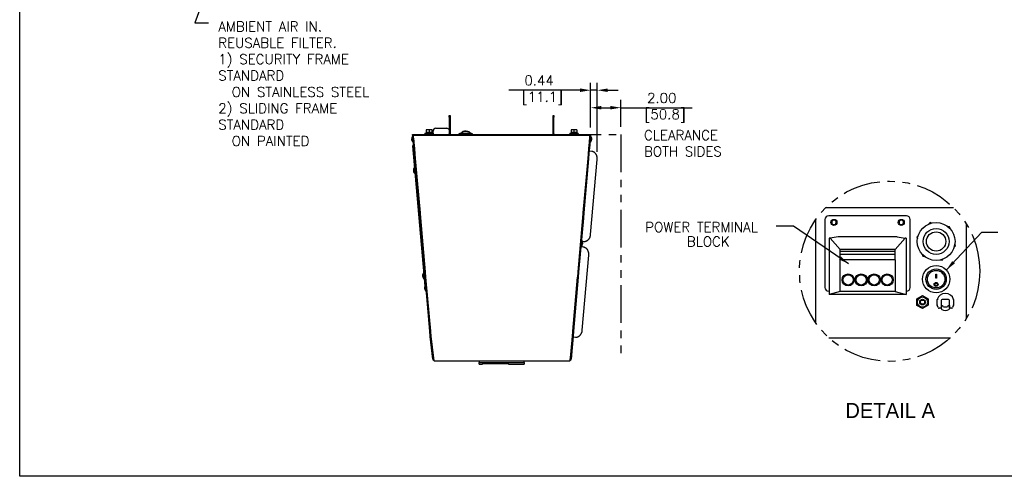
# Model space of a CAD drawing. Extents: x 737 to 849, y -111 to -28.
# Tile 1 of 19: x 741 to 807, y -111 to -80. Entities that reach past the tile are written whole.
import ezdxf
from ezdxf.enums import TextEntityAlignment as Align
from ezdxf.lldxf.tags import DXFTag

# ---------------------------------------------------------------- set-up
doc = ezdxf.new("R2010")
doc.units = 0
doc.header["$LTSCALE"] = 4
doc.header["$MEASUREMENT"] = 0
doc.linetypes.add('PHANTOM2', pattern=[1.25, 0.625, -0.125, 0.125, -0.125, 0.125, -0.125])
doc.layers.get('0').update_dxf_attribs({"linetype": 'CONTINUOUS'})
doc.layers.get('DEFPOINTS').update_dxf_attribs({"linetype": 'CONTINUOUS'})
for name, color, linetype in [('.190X32_NUT_-_.3', 7, 'CONTINUOUS'), ('10800_NE8000-486', 7, 'CONTINUOUS'), ('20004__CHASSIS__', 7, 'CONTINUOUS'), ('COMPRESSION_STRA', 7, 'CONTINUOUS'), ('Dimensions', 140, 'CONTINUOUS'), ('DISPLAY_BODY', 7, 'CONTINUOUS'), ('LATCH', 7, 'CONTINUOUS'), ('phantom', 4, 'PHANTOM2'), ('POWER_CORD_RETRO', 7, 'CONTINUOUS'), ('SCREW___HEX_HEAD', 7, 'CONTINUOUS'), ('STRAIN_RELIEF__S', 7, 'CONTINUOUS'), ('SWITCH_CHERRY_RR', 7, 'CONTINUOUS'), ('TEXT', 140, 'CONTINUOUS'), ('WAGO_828_TERMINA', 7, 'CONTINUOUS')]:
    doc.layers.add(name, color=color, linetype=linetype)
doc.styles.add('ROMANS', font='romans.shx')
doc.styles.add('SEACAD_Solid_Edge_ANSI', font='txt')
tags = doc.linetypes.add('HIDDEN2', pattern=[0.1875, 0.125, -0.0625]).pattern_tags.tags
tags[6:7] = [DXFTag(74, 4), DXFTag(75, 0), DXFTag(340, '0'), DXFTag(46, 0.0), DXFTag(50, 0.0), DXFTag(44, 0.0), DXFTag(45, 0.0)]
tags[4:5] = [DXFTag(74, 4), DXFTag(75, 0), DXFTag(340, '0'), DXFTag(46, 0.0), DXFTag(50, 0.0), DXFTag(44, 0.0), DXFTag(45, 0.0)]
doc.dimstyles.new('FSTD1', dxfattribs={"dimtxt": 0.65, "dimasz": 0.7, "dimexe": 0.5, "dimexo": 0.5, "dimgap": 0.25, "dimtad": 1, "dimzin": 9, "dimdsep": 46, "dimtxsty": 'ROMANS', "dimcen": 0, "dimadec": 0, "dimazin": 0, "dimtfac": 1, "dimtmove": 0, "dimatfit": 3, "dimfxl": 1, "dimtolj": 1, "dimarcsym": 1})

# ---------------------------------------------------------------- blocks, each defined once
blk = doc.blocks.new('*D74')
at = {"layer": 'DEFPOINTS', "color": 0, "transparency": 16777216}
for p in [(779.282, -84.983), (779.282, -87.952), (779.718, -89.572)]:
    blk.add_point(p, dxfattribs=at)
at = {"layer": 'Dimensions', "color": 0, "lineweight": -2, "transparency": 16777216}
for p, q in [((779.282, -87.452), (779.282, -84.483)), ((779.718, -89.072), (779.718, -84.483)), ((778.582, -84.983), (773.854, -84.983)), ((779.718, -84.983), (779.282, -84.983)), ((780.418, -84.983), (781.118, -84.983))]:
    blk.add_line(p, q, dxfattribs=at)
at = {"layer": 'Dimensions', "color": 0, "transparency": 16777216}
for points in [[(778.582, -84.867), (778.582, -85.1), (779.282, -84.983)], [(780.418, -84.867), (780.418, -85.1), (779.718, -84.983)]]:
    blk.add_solid(points, dxfattribs=at)
at = {"layer": 'Dimensions', "color": 0, "transparency": 16777216, "insert": (775.868, -84.983), "char_height": 0.65, "attachment_point": 5, "style": 'ROMANS'}
blk.add_mtext('\\A1;0.44\\P [11.1]', dxfattribs=at)
blk = doc.blocks.new('*D75')
at = {"layer": 'DEFPOINTS', "color": 0, "transparency": 16777216}
for p in [(781.282, -86.142), (779.282, -87.952), (781.282, -87.912)]:
    blk.add_point(p, dxfattribs=at)
at = {"layer": 'Dimensions', "color": 0, "lineweight": -2, "transparency": 16777216}
for p, q in [((779.282, -87.452), (779.282, -85.642)), ((779.982, -86.142), (780.582, -86.142)), ((781.282, -87.412), (781.282, -85.642)), ((781.282, -86.142), (786.011, -86.142))]:
    blk.add_line(p, q, dxfattribs=at)
at = {"layer": 'Dimensions', "color": 0, "transparency": 16777216}
for points in [[(779.982, -86.025), (779.982, -86.258), (779.282, -86.142)], [(780.582, -86.025), (780.582, -86.258), (781.282, -86.142)]]:
    blk.add_solid(points, dxfattribs=at)
at = {"layer": 'Dimensions', "color": 0, "transparency": 16777216, "insert": (783.996, -86.142), "char_height": 0.65, "attachment_point": 5, "style": 'ROMANS'}
blk.add_mtext('\\A1;2.00\\P [50.8]', dxfattribs=at)

msp = doc.modelspace()

# ---------------------------------------------------------------- linework, layer by layer
at = {"layer": '.190X32_NUT_-_.3', "color": 7, "linetype": 'Continuous'}
for p, q in [((800.905, -98.816), (801.278, -98.596)), ((800.91, -99.249), (800.905, -98.816)), ((801.278, -98.596), (801.655, -98.809)), ((801.655, -98.809), (801.66, -99.242)), ((801.287, -99.462), (800.91, -99.249)), ((801.66, -99.242), (801.287, -99.462))]:
    msp.add_line(p, q, dxfattribs=at)
msp.add_circle((801.283, -99.029), 0.34, dxfattribs=at)
for p, q in [((781.282, -87.412), (781.282, -85.623)), ((769.915, -86.662), (769.973, -86.662)), ((769.915, -86.762), (769.915, -86.662)), ((769.915, -86.762), (769.915, -87.881)), ((769.973, -86.762), (769.915, -86.762)), ((769.973, -86.662), (769.973, -86.762)), ((769.973, -86.762), (769.973, -87.881)), ((776.795, -86.662), (776.853, -86.662)), ((776.795, -86.762), (776.795, -86.662)), ((776.795, -87.881), (776.795, -86.762)), ((776.853, -86.762), (776.795, -86.762)), ((776.853, -86.662), (776.853, -86.762)), ((776.853, -87.881), (776.853, -86.762)), ((767.486, -87.952), (767.483, -87.912)), ((767.544, -87.947), (767.486, -87.952)), ((767.486, -87.952), (767.487, -87.957)), ((767.487, -87.957), (767.544, -87.952)), ((767.487, -87.957), (767.487, -87.962)), ((767.545, -87.957), (767.487, -87.962)), ((767.489, -87.987), (767.487, -87.962)), ((767.547, -87.981), (767.489, -87.987)), ((767.496, -88.062), (767.489, -87.987)), ((767.528, -88.059), (767.496, -88.062)), ((767.498, -88.082), (767.496, -88.062)), ((767.528, -88.08), (767.498, -88.082)), ((767.517, -88.309), (767.498, -88.082)), ((767.553, -88.036), (767.528, -88.037)), ((767.528, -88.037), (767.547, -88.263)), ((767.528, -88.078), (767.528, -88.037)), ((767.528, -88.078), (767.547, -88.304)), ((767.544, -87.947), (767.601, -87.942)), ((767.544, -87.947), (767.544, -87.952)), ((767.544, -87.952), (767.545, -87.957)), ((767.547, -87.981), (767.545, -87.957)), ((767.546, -87.957), (779.222, -87.957)), ((767.553, -88.036), (767.546, -87.957)), ((767.552, -88.036), (767.547, -87.981)), ((767.603, -87.957), (767.601, -87.942)), ((768.217, -87.957), (768.236, -87.938)), ((768.236, -87.938), (768.312, -87.938)), ((768.312, -87.912), (768.3, -87.912)), ((768.302, -87.833), (768.866, -87.833)), ((768.302, -87.833), (768.302, -87.871)), ((768.302, -87.871), (768.866, -87.871)), ((768.312, -87.912), (778.456, -87.912)), ((768.312, -87.938), (768.312, -87.912)), ((768.572, -87.607), (768.392, -87.607)), ((768.392, -87.607), (768.392, -87.784)), ((768.572, -87.784), (768.392, -87.784)), ((768.421, -87.784), (768.421, -87.833)), ((768.46, -87.871), (768.46, -87.912)), ((768.764, -87.607), (768.572, -87.607)), ((768.572, -87.607), (768.572, -87.784)), ((768.764, -87.784), (768.572, -87.784)), ((768.708, -87.912), (768.708, -87.871)), ((768.747, -87.833), (768.747, -87.784)), ((768.776, -87.607), (768.764, -87.607)), ((768.764, -87.607), (768.764, -87.784)), ((768.776, -87.784), (768.764, -87.784)), ((768.776, -87.607), (768.776, -87.784)), ((768.834, -87.833), (768.834, -87.694)), ((768.834, -87.912), (768.834, -87.871)), ((768.866, -87.871), (768.866, -87.833)), ((769.022, -87.506), (769.746, -87.506)), ((770.671, -87.833), (770.556, -87.877)), ((770.556, -87.877), (771.462, -87.877)), ((770.556, -87.877), (770.556, -87.912)), ((770.671, -87.833), (771.348, -87.833)), ((771.462, -87.877), (771.348, -87.833)), ((771.462, -87.912), (771.462, -87.877)), ((777.902, -87.833), (778.466, -87.833)), ((777.902, -87.833), (777.902, -87.871)), ((777.902, -87.871), (778.466, -87.871)), ((778.172, -87.607), (777.992, -87.607)), ((777.992, -87.607), (777.992, -87.784)), ((778.172, -87.784), (777.992, -87.784)), ((778.021, -87.784), (778.021, -87.833)), ((778.06, -87.871), (778.06, -87.912)), ((778.364, -87.607), (778.172, -87.607)), ((778.172, -87.607), (778.172, -87.784)), ((778.364, -87.784), (778.172, -87.784)), ((778.308, -87.912), (778.308, -87.871)), ((778.347, -87.833), (778.347, -87.784)), ((778.376, -87.607), (778.364, -87.607)), ((778.364, -87.607), (778.364, -87.784)), ((778.376, -87.784), (778.364, -87.784)), ((778.376, -87.607), (778.376, -87.784)), ((778.469, -87.912), (778.456, -87.912)), ((778.456, -87.912), (778.456, -87.938)), ((778.456, -87.938), (778.532, -87.938)), ((778.466, -87.871), (778.466, -87.833)), ((778.532, -87.938), (778.551, -87.957)), ((779.167, -87.941), (779.165, -87.957)), ((779.224, -87.947), (779.167, -87.941)), ((779.222, -87.957), (779.216, -88.036)), ((779.24, -88.037), (779.216, -88.036)), ((779.221, -87.981), (779.217, -88.036)), ((779.223, -87.957), (779.221, -87.981)), ((779.221, -87.981), (779.279, -87.987)), ((779.221, -88.263), (779.24, -88.037)), ((779.221, -88.304), (779.24, -88.078)), ((779.224, -87.952), (779.223, -87.957)), ((779.223, -87.957), (779.281, -87.962)), ((779.224, -87.947), (779.224, -87.947)), ((779.224, -87.947), (779.224, -87.952)), ((779.224, -87.947), (779.282, -87.952)), ((779.282, -87.957), (779.224, -87.952)), ((779.24, -88.078), (779.24, -88.037)), ((779.24, -88.059), (779.272, -88.062)), ((779.24, -88.08), (779.271, -88.082)), ((779.271, -88.082), (779.251, -88.309)), ((779.272, -88.062), (779.271, -88.082)), ((779.279, -87.987), (779.272, -88.062)), ((779.281, -87.962), (779.279, -87.987)), ((779.282, -87.957), (779.281, -87.962)), ((779.282, -87.952), (779.282, -87.957)), ((767.548, -88.659), (767.486, -88.664)), ((767.548, -88.659), (767.486, -88.664)), ((767.486, -88.664), (768.3, -97.967)), ((767.486, -88.664), (768.3, -97.967)), ((767.548, -88.659), (767.488, -88.664)), ((767.488, -88.664), (768.302, -97.963)), ((767.575, -88.304), (767.517, -88.309)), ((767.536, -88.521), (767.517, -88.309)), ((767.543, -88.603), (767.536, -88.521)), ((767.594, -89.186), (767.543, -88.603)), ((767.545, -88.642), (767.547, -88.659)), ((767.547, -88.263), (767.572, -88.262)), ((767.547, -88.304), (767.547, -88.263)), ((767.547, -88.304), (767.576, -88.303)), ((767.593, -88.494), (767.572, -88.262)), ((767.575, -88.304), (767.575, -88.303)), ((767.594, -88.516), (767.575, -88.304)), ((767.588, -88.439), (767.587, -88.439)), ((767.602, -88.6), (767.593, -88.494)), ((767.652, -89.181), (767.601, -88.598)), ((767.655, -89.201), (767.602, -88.6)), ((779.166, -88.6), (779.114, -89.201)), ((779.167, -88.598), (779.116, -89.181)), ((779.175, -88.494), (779.166, -88.6)), ((779.175, -88.511), (779.174, -88.51)), ((779.225, -88.603), (779.174, -89.186)), ((779.196, -88.262), (779.175, -88.494)), ((779.193, -88.304), (779.175, -88.516)), ((779.18, -88.439), (779.181, -88.439)), ((779.221, -88.304), (779.192, -88.303)), ((779.193, -88.303), (779.193, -88.304)), ((779.193, -88.304), (779.251, -88.309)), ((779.196, -88.262), (779.221, -88.263)), ((779.221, -88.304), (779.221, -88.263)), ((779.232, -88.521), (779.225, -88.603)), ((779.251, -88.309), (779.232, -88.521)), ((767.652, -89.181), (767.594, -89.186)), ((767.624, -89.525), (767.594, -89.186)), ((767.654, -89.191), (767.63, -89.193)), ((767.63, -89.193), (767.63, -89.203)), ((767.655, -89.201), (767.63, -89.203)), ((767.63, -89.203), (767.657, -89.517)), ((767.653, -89.191), (767.652, -89.181)), ((779.111, -89.517), (779.138, -89.203)), ((779.138, -89.193), (779.114, -89.191)), ((779.138, -89.203), (779.114, -89.201)), ((779.116, -89.181), (779.115, -89.191)), ((779.116, -89.181), (779.174, -89.186)), ((779.138, -89.193), (779.138, -89.203)), ((779.174, -89.186), (779.144, -89.525)), ((779.201, -89.025), (779.188, -89.024)), ((779.354, -89.038), (779.201, -89.025)), ((767.682, -89.52), (767.624, -89.525)), ((767.682, -89.525), (767.624, -89.53)), ((767.624, -89.53), (767.624, -89.525)), ((767.937, -93.111), (767.624, -89.53)), ((767.657, -89.517), (767.682, -89.515)), ((767.682, -89.52), (767.681, -89.515)), ((767.998, -93.126), (767.682, -89.515)), ((767.682, -89.525), (767.682, -89.52)), ((767.995, -93.106), (767.682, -89.525)), ((779.086, -89.515), (778.77, -93.126)), ((779.086, -89.525), (778.773, -93.106)), ((779.144, -89.53), (778.831, -93.111)), ((779.086, -89.515), (779.111, -89.517)), ((779.087, -89.52), (779.086, -89.525)), ((779.086, -89.525), (779.144, -89.53)), ((779.087, -89.515), (779.087, -89.52)), ((779.087, -89.52), (779.144, -89.525)), ((779.144, -89.525), (779.144, -89.53)), ((779.284, -94.541), (779.718, -89.572)), ((767.737, -90.138), (767.736, -90.138)), ((767.765, -90.477), (767.766, -90.477)), ((767.995, -93.106), (767.937, -93.111)), ((767.967, -93.45), (767.937, -93.111)), ((767.997, -93.116), (767.973, -93.118)), ((767.973, -93.118), (767.973, -93.128)), ((767.998, -93.126), (767.973, -93.128)), ((767.973, -93.128), (768.001, -93.442)), ((767.996, -93.116), (767.995, -93.106)), ((778.768, -93.442), (778.795, -93.128)), ((778.795, -93.128), (778.77, -93.126)), ((778.795, -93.118), (778.771, -93.116)), ((778.773, -93.106), (778.772, -93.116)), ((778.773, -93.106), (778.831, -93.111)), ((778.795, -93.118), (778.795, -93.128)), ((778.831, -93.111), (778.801, -93.45)), ((768.025, -93.445), (767.967, -93.45)), ((767.968, -93.455), (767.967, -93.45)), ((768.025, -93.449), (767.968, -93.455)), ((768.281, -97.036), (767.968, -93.455)), ((768.001, -93.442), (768.025, -93.44)), ((768.025, -93.445), (768.024, -93.44)), ((768.341, -97.051), (768.025, -93.44)), ((768.025, -93.449), (768.025, -93.445)), ((768.339, -97.031), (768.025, -93.449)), ((778.743, -93.44), (778.427, -97.051)), ((778.743, -93.449), (778.43, -97.031)), ((778.801, -93.455), (778.487, -97.036)), ((778.744, -93.44), (778.743, -93.445)), ((778.743, -93.44), (778.768, -93.442)), ((778.743, -93.445), (778.801, -93.45)), ((778.743, -93.445), (778.743, -93.449)), ((778.743, -93.449), (778.801, -93.455)), ((778.801, -93.45), (778.801, -93.455)), ((778.744, -94.996), (778.832, -95.003)), ((768.188, -95.302), (768.187, -95.302)), ((768.19, -95.328), (768.191, -95.328)), ((768.202, -95.466), (768.203, -95.466)), ((768.204, -95.492), (768.205, -95.492)), ((778.646, -95.375), (778.633, -95.374)), ((778.798, -95.389), (778.646, -95.375)), ((778.728, -100.892), (779.163, -95.923)), ((768.339, -97.031), (768.281, -97.036)), ((768.31, -97.374), (768.281, -97.036)), ((768.341, -97.041), (768.316, -97.043)), ((768.316, -97.043), (768.316, -97.053)), ((768.341, -97.051), (768.316, -97.053)), ((768.316, -97.053), (768.344, -97.367)), ((768.34, -97.041), (768.339, -97.031)), ((778.424, -97.367), (778.452, -97.053)), ((778.452, -97.053), (778.427, -97.051)), ((778.452, -97.043), (778.428, -97.041)), ((778.43, -97.031), (778.429, -97.041)), ((778.43, -97.031), (778.487, -97.036)), ((778.452, -97.043), (778.452, -97.053)), ((778.487, -97.036), (778.458, -97.374)), ((768.368, -97.369), (768.31, -97.374)), ((768.311, -97.379), (768.31, -97.374)), ((768.369, -97.374), (768.311, -97.379)), ((768.624, -100.96), (768.311, -97.379)), ((768.344, -97.367), (768.369, -97.365)), ((768.368, -97.369), (768.368, -97.365)), ((768.369, -97.374), (768.368, -97.369)), ((768.685, -100.975), (768.369, -97.365)), ((768.682, -100.955), (768.369, -97.374)), ((768.375, -97.45), (768.376, -97.45)), ((778.399, -97.365), (778.083, -100.975)), ((778.4, -97.374), (778.086, -100.955)), ((778.457, -97.379), (778.144, -100.96)), ((778.399, -97.365), (778.424, -97.367)), ((778.4, -97.365), (778.4, -97.369)), ((778.4, -97.369), (778.458, -97.374)), ((778.4, -97.369), (778.4, -97.374)), ((778.4, -97.374), (778.457, -97.379)), ((778.458, -97.374), (778.457, -97.379)), ((768.425, -98.008), (768.424, -98.008)), ((768.426, -98.033), (768.427, -98.033)), ((768.438, -98.172), (768.439, -98.172)), ((768.441, -98.197), (768.442, -98.197)), ((768.472, -98.559), (768.473, -98.559)), ((768.682, -100.955), (768.624, -100.96)), ((768.654, -101.299), (768.624, -100.96)), ((768.684, -100.965), (768.66, -100.967)), ((768.66, -100.967), (768.66, -100.978)), ((768.685, -100.975), (768.66, -100.978)), ((768.66, -100.978), (768.687, -101.291)), ((768.683, -100.965), (768.682, -100.955)), ((778.081, -101.291), (778.108, -100.978)), ((778.108, -100.978), (778.083, -100.975)), ((778.108, -100.967), (778.084, -100.965)), ((778.086, -100.955), (778.085, -100.965)), ((778.086, -100.955), (778.144, -100.96)), ((778.108, -100.967), (778.108, -100.978)), ((778.144, -100.96), (778.114, -101.299)), ((768.712, -101.294), (768.654, -101.299)), ((768.712, -101.299), (768.654, -101.304)), ((768.654, -101.304), (768.654, -101.299)), ((768.833, -102.802), (768.654, -101.304)), ((768.687, -101.291), (768.712, -101.289)), ((768.712, -101.294), (768.711, -101.289)), ((768.905, -102.912), (768.712, -101.289)), ((768.712, -101.299), (768.712, -101.294)), ((768.903, -102.9), (768.712, -101.299)), ((778.056, -101.289), (777.991, -102.037)), ((778.056, -101.299), (777.993, -102.026)), ((778.114, -101.304), (778.05, -102.031)), ((778.056, -101.289), (778.081, -101.291)), ((778.057, -101.294), (778.056, -101.299)), ((778.056, -101.299), (778.114, -101.304)), ((778.057, -101.289), (778.057, -101.294)), ((778.057, -101.294), (778.114, -101.299)), ((778.111, -101.34), (778.124, -101.341)), ((778.114, -101.299), (778.114, -101.304)), ((778.124, -101.341), (778.276, -101.354)), ((777.991, -102.037), (777.914, -102.911)), ((777.993, -102.026), (777.925, -102.797)), ((778.05, -102.031), (777.983, -102.802)), ((768.905, -102.912), (777.863, -102.912)), ((777.863, -102.911), (777.914, -102.911)), ((777.863, -102.912), (777.863, -102.911)), ((777.925, -102.797), (777.983, -102.802))]:
    msp.add_line(p, q)
for centre, radius, start, end in [((767.713, -88.212), 0.303, 140.04483, 229.95517), ((767.486, -88.021), 0.00667, 5, 140.04483), ((768.3, -88.001), 0.089, 90, 135), ((769.022, -87.694), 0.188, 90, 180), ((769.746, -87.694), 0.188, 25.98142, 90), ((769.884, -87.881), 0.031, 270, 0), ((769.884, -87.881), 0.089, 339.61574, 0), ((771.009, -87.912), 0.301, 155.18927, 164.76165), ((771.009, -87.912), 0.301, 15.23835, 24.58432), ((776.884, -87.881), 0.089, 180, 200.38426), ((776.884, -87.881), 0.031, 180, 270), ((778.469, -88.001), 0.089, 45, 90), ((779.283, -88.021), 0.00667, 39.95517, 175), ((779.055, -88.212), 0.303, 355, 39.95517), ((767.522, -88.439), 0.00667, 229.95517, 5), ((779.246, -88.439), 0.00667, 175, 310.04483), ((779.055, -88.212), 0.303, 310.04483, 355), ((767.835, -90.3), 0.303, 140.04483, 185), ((767.835, -90.3), 0.303, 185, 229.95517), ((767.608, -90.11), 0.00667, 50.66768, 140.04483), ((767.644, -90.527), 0.00667, 229.95517, 319.33232), ((778.454, -95.085), 0.303, 310.04483, 39.95517), ((778.454, -95.085), 0.303, 310.04483, 355), ((778.681, -94.894), 0.00667, 39.95517, 175), ((778.428, -95.384), 0.303, 0.28741, 24.70777), ((778.645, -95.312), 0.00667, 175, 310.04483), ((778.645, -95.312), 0.00667, 175, 310.04483), ((768.445, -97.274), 0.303, 140.04483, 185), ((768.218, -97.083), 0.00667, 50.66768, 140.04483), ((768.445, -97.274), 0.303, 185, 229.95517), ((768.255, -97.5), 0.00667, 229.95517, 319.33232), ((768.577, -98.09), 0.303, 140.04483, 185), ((768.35, -97.9), 0.00667, 5, 140.04483), ((768.577, -98.09), 0.303, 185, 229.95517), ((768.386, -98.317), 0.00667, 229.95517, 5), ((768.953, -102.792), 0.12, 185, 244.44498), ((777.863, -102.792), 0.12, 270, 273.40311), ((777.863, -102.792), 0.12, 295.55502, 355), ((777.863, -102.792), 0.062, 344.69615, 355)]:
    msp.add_arc(centre, radius, start, end)
for points, knots in [([(771.219, -87.741), (771.172, -87.72), (771.104, -87.704), (770.965, -87.699), (770.892, -87.709), (770.782, -87.744), (770.744, -87.768), (770.736, -87.787)], [0, 0, 0, 0, 0.125, 0.125, 0.25, 0.25, 0.3717546, 0.3717546, 0.3717546, 0.3717546]), ([(770.77, -87.757), (770.788, -87.745), (770.814, -87.732), (770.899, -87.705), (770.968, -87.696), (771.1, -87.701), (771.164, -87.716), (771.209, -87.735)], [0.6737941, 0.6737941, 0.6737941, 0.6737941, 0.75, 0.75, 0.875, 0.875, 1, 1, 1, 1]), ([(771.282, -87.787), (771.28, -87.782), (771.277, -87.778), (771.261, -87.762), (771.243, -87.751), (771.219, -87.741)], [0.90849216, 0.90849216, 0.90849216, 0.90849216, 0.9375, 0.9375, 1, 1, 1, 1]), ([(771.281, -87.785), (771.281, -87.784), (771.279, -87.777), (771.268, -87.768), (771.258, -87.76), (771.253, -87.756)], [0, 0, 0, 0, 0.082032, 0.594852, 1, 1, 1, 1])]:
    msp.add_open_spline(points, degree=3, knots=knots)
for points, weights in [([(779.718, -89.572), (779.762, -89.074), (779.354, -89.038)], [1, 0.707106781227, 1]), ([(778.832, -95.003), (779.24, -95.039), (779.284, -94.541)], [1, 0.707106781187, 1]), ([(779.163, -95.923), (779.206, -95.424), (778.798, -95.389)], [1, 0.707106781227, 1]), ([(778.276, -101.354), (778.684, -101.39), (778.728, -100.892)], [1, 0.707106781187, 1])]:
    msp.add_rational_spline(points, weights, degree=2)
at = {"layer": '10800_NE8000-486', "color": 7, "linetype": 'Continuous'}
for p, q in [((803.344, -92.776), (794.858, -92.776)), ((794.194, -93.574), (794.194, -100.392)), ((804.194, -100.109), (804.194, -93.857)), ((795.077, -101.401), (803.125, -101.401))]:
    msp.add_line(p, q, dxfattribs=at)
at = {"layer": '20004__CHASSIS__', "color": 7, "linetype": 'Continuous'}
for p, q in [((795.378, -93.59), (795.378, -93.602)), ((795.438, -93.602), (795.438, -93.59)), ((799.842, -93.59), (799.842, -93.602)), ((799.902, -93.602), (799.902, -93.59))]:
    msp.add_line(p, q, dxfattribs=at)
for centre, radius, start, end in [((795.408, -93.744), 0.157, 101.01598, 78.98402), ((795.408, -93.744), 0.145, 101.94054, 78.05946), ((799.872, -93.744), 0.157, 101.01598, 78.98402), ((799.872, -93.744), 0.145, 101.94054, 78.05946), ((802.796, -99.029), 0.5, 233.07927, 237.85931), ((802.796, -99.029), 0.48, 234.60805, 236.42811), ((802.796, -99.029), 0.48, 303.36701, 305.39195), ((802.796, -99.029), 0.5, 301.87042, 306.92073)]:
    msp.add_arc(centre, radius, start, end, dxfattribs=at)
at = {"layer": 'COMPRESSION_STRA', "color": 7, "linetype": 'Continuous'}
for p, q in [((801.789, -93.759), (801.706, -93.849)), ((801.908, -93.785), (801.789, -93.759)), ((803.068, -94.044), (802.949, -94.017)), ((803.104, -94.16), (803.068, -94.044)), ((800.985, -94.635), (800.902, -94.725)), ((800.902, -94.725), (800.939, -94.841)), ((803.461, -95.294), (803.424, -95.177)), ((801.259, -95.858), (801.296, -95.975)), ((803.379, -95.384), (803.461, -95.294)), ((801.296, -95.975), (801.415, -96.001)), ((802.456, -96.233), (802.575, -96.259)), ((802.575, -96.259), (802.658, -96.169))]:
    msp.add_line(p, q, dxfattribs=at)
for radius in [1.254, 0.858, 0.64]:
    msp.add_circle((802.182, -95.009), radius, dxfattribs=at)
at = {"layer": 'DEFPOINTS'}
msp.add_lwpolyline([(848.992, -110.576), (741.438, -110.576), (741.438, -27.781), (848.992, -27.781)], close=True, dxfattribs=at)
at = {"layer": 'Dimensions'}
msp.add_line((779.282, -87.452), (779.282, -85.623), dxfattribs=at)
at = {"layer": 'DISPLAY_BODY', "color": 7, "linetype": 'Continuous'}
for p, q in [((771.884, -102.912), (771.884, -103.032)), ((771.884, -103.032), (774.884, -103.032)), ((771.884, -103.153), (771.884, -103.032)), ((772.109, -103.1), (772.109, -103.153)), ((772.109, -103.1), (773.829, -103.1)), ((773.829, -103.153), (773.829, -103.1)), ((774.884, -103.032), (774.884, -102.912)), ((774.884, -103.032), (774.884, -103.153)), ((771.884, -103.153), (772.109, -103.153)), ((773.829, -103.153), (774.884, -103.153))]:
    msp.add_line(p, q, dxfattribs=at)
at = {"layer": 'LATCH', "color": 7, "linetype": 'Continuous'}
for p, q in [((802.53, -99.255), (802.59, -99.255)), ((802.53, -99.467), (802.53, -99.255)), ((802.59, -99.255), (802.61, -99.255)), ((802.61, -99.255), (802.61, -99.271)), ((802.69, -99.351), (802.9, -99.351)), ((802.98, -99.255), (803, -99.255)), ((802.98, -99.271), (802.98, -99.255)), ((803, -99.255), (803.06, -99.255)), ((803.06, -99.255), (803.06, -99.467))]:
    msp.add_line(p, q, dxfattribs=at)
for centre, radius, start, end in [((802.795, -99.101), 0.409, 227.34144, 229.58854), ((802.59, -99.467), 0.06, 180, 240.78454), ((802.795, -99.101), 0.48, 240.78454, 299.21546), ((802.69, -99.271), 0.08, 180, 270), ((802.9, -99.271), 0.08, 270, 0), ((803, -99.467), 0.06, 299.21546, 0), ((802.795, -99.101), 0.409, 310.41146, 313.04092)]:
    msp.add_arc(centre, radius, start, end, dxfattribs=at)
at = {"layer": 'phantom'}
for p, q in [((767.483, -87.912), (781.282, -87.912)), ((781.282, -87.912), (781.282, -102.405))]:
    msp.add_line(p, q, dxfattribs=at)
msp.add_circle((799.101, -96.983), 5.975, dxfattribs=at)
at = {"layer": 'POWER_CORD_RETRO', "color": 7, "linetype": 'Continuous'}
for p, q in [((800.216, -93.304), (795.064, -93.304)), ((794.814, -93.554), (794.814, -98.054)), ((800.466, -98.054), (800.466, -93.554)), ((795.064, -98.304), (795.099, -98.304)), ((800.193, -98.304), (800.216, -98.304))]:
    msp.add_line(p, q, dxfattribs=at)
for centre in [(795.408, -93.744), (799.872, -93.744)]:
    msp.add_circle(centre, 0.201, dxfattribs=at)
for centre, start, end in [((795.064, -93.554), 90, 180), ((800.216, -93.554), 0, 90), ((795.064, -98.054), 180, 270), ((800.216, -98.054), 270, 0)]:
    msp.add_arc(centre, 0.25, start, end, dxfattribs=at)
at = {"layer": 'SCREW___HEX_HEAD', "color": 7, "linetype": 'Continuous'}
msp.add_circle((801.283, -99.029), 0.19, dxfattribs=at)
at = {"layer": 'SCREW___HEX_HEAD', "color": 7, "linetype": 'HIDDEN2'}
msp.add_circle((801.283, -99.029), 0.139, dxfattribs=at)
at = {"layer": 'STRAIN_RELIEF__S', "color": 7, "linetype": 'Continuous'}
for p, q in [((802.248, -99.216), (802.248, -98.851)), ((802.518, -98.911), (802.518, -99.369)), ((803.014, -98.851), (802.578, -98.851)), ((803.074, -99.369), (803.074, -98.911)), ((803.344, -98.851), (803.344, -99.216)), ((802.322, -99.394), (802.253, -99.241)), ((802.518, -99.429), (802.377, -99.429)), ((802.518, -99.369), (802.518, -99.429)), ((803.074, -99.429), (803.074, -99.369)), ((803.215, -99.429), (803.074, -99.429)), ((803.338, -99.241), (803.27, -99.394))]:
    msp.add_line(p, q, dxfattribs=at)
for centre, radius, start, end in [((802.796, -99.029), 0.576, 18.01989, 161.98011), ((801.231, -105.279), 6.508, 80.47263, 81.00781), ((802.578, -98.911), 0.06, 90, 180), ((803.014, -98.911), 0.06, 0, 90), ((804.185, -104.198), 5.412, 98.93801, 99.58155), ((802.308, -99.216), 0.06, 180, 204.22775), ((802.377, -99.369), 0.06, 204.22775, 270), ((803.215, -99.369), 0.06, 270, 335.77225), ((803.284, -99.216), 0.06, 335.77225, 0)]:
    msp.add_arc(centre, radius, start, end, dxfattribs=at)
at = {"layer": 'SWITCH_CHERRY_RR', "color": 7, "linetype": 'Continuous'}
for p, q in [((802.157, -97.184), (802.207, -97.184)), ((802.157, -97.435), (802.157, -97.184)), ((802.207, -97.184), (802.207, -97.435)), ((802.096, -97.855), (802.096, -97.857)), ((802.207, -97.428), (802.157, -97.428)), ((802.207, -97.435), (802.157, -97.435)), ((802.268, -97.857), (802.268, -97.855))]:
    msp.add_line(p, q, dxfattribs=at)
for centre, radius in [((802.182, -97.509), 0.906), ((802.182, -97.509), 0.677), ((802.182, -97.509), 0.58), ((802.182, -97.858), 0.135), ((802.182, -97.858), 0.0862)]:
    msp.add_circle(centre, radius, dxfattribs=at)
msp.add_arc((802.182, -97.856), 0.0867, 0.24357, 179.76623, dxfattribs=at)
msp.add_open_spline([(802.316, -97.855), (802.316, -97.891), (802.302, -97.926), (802.253, -97.977), (802.218, -97.992), (802.147, -97.993), (802.112, -97.978), (802.062, -97.927), (802.048, -97.892), (802.048, -97.856), (802.048, -97.856), (802.048, -97.855)], degree=3, knots=[0, 0, 0, 0, 0.125, 0.125, 0.25, 0.25, 0.375, 0.375, 0.5, 0.5, 0.5011174, 0.5011174, 0.5011174, 0.5011174], dxfattribs=at)
at = {"layer": 'WAGO_828_TERMINA', "color": 7, "linetype": 'Continuous'}
for p, q in [((795.164, -94.78), (795.099, -94.789)), ((795.099, -94.789), (795.099, -98.513)), ((795.699, -94.705), (795.164, -94.78)), ((795.164, -94.78), (795.821, -95.533)), ((799.593, -94.705), (795.699, -94.705)), ((800.127, -94.78), (799.471, -95.533)), ((799.593, -94.705), (800.127, -94.78)), ((800.193, -94.789), (800.127, -94.78)), ((800.193, -94.789), (800.193, -98.513)), ((799.471, -95.533), (795.821, -95.533)), ((795.821, -95.683), (795.821, -95.533)), ((799.471, -95.683), (795.821, -95.683)), ((795.821, -95.872), (795.821, -95.683)), ((799.471, -95.872), (795.821, -95.872)), ((795.821, -96.225), (795.821, -95.872)), ((799.471, -95.683), (799.471, -95.533)), ((799.471, -95.872), (799.471, -95.683)), ((799.471, -96.225), (799.471, -95.872)), ((799.471, -96.225), (795.821, -96.225)), ((795.821, -98.203), (795.821, -96.225)), ((799.471, -96.225), (799.471, -98.203)), ((795.821, -98.323), (795.099, -98.513)), ((800.193, -98.513), (795.099, -98.513)), ((795.821, -98.323), (795.821, -98.203)), ((799.471, -98.323), (795.821, -98.323)), ((799.471, -98.203), (799.471, -98.323)), ((799.471, -98.323), (800.193, -98.513))]:
    msp.add_line(p, q, dxfattribs=at)
for centre, radius in [((796.347, -97.557), 0.4), ((796.347, -97.557), 0.34), ((797.213, -97.557), 0.4), ((797.213, -97.557), 0.34), ((798.079, -97.557), 0.4), ((798.079, -97.557), 0.34), ((798.945, -97.557), 0.4), ((798.945, -97.557), 0.34)]:
    msp.add_circle(centre, radius, dxfattribs=at)

# ---------------------------------------------------------------- texts
at = {"char_height": 0.5, "style": 'ROMANS'}
for insert, attachment_point in [((761.916, -81.589), 7), ((796.524, -82.599), 9), ((796.538, -84.116), 7), ((742.321, -92.435), 7), ((795.703, -95.461), 9), ((776.45, -99.204), 7)]:
    msp.add_mtext('\\A1;', dxfattribs=dict(at, insert=insert, attachment_point=attachment_point))
at = {"layer": 'TEXT'}
for s, height, style, p in [('POWER TERMINAL', 0.65, 'ROMANS', (782.901, -93.735)), ('BLOCK', 0.65, 'ROMANS', (785.66, -94.688)), ('DETAIL A', 1, 'SEACAD_Solid_Edge_ANSI', (796.163, -105.712))]:
    msp.add_text(s, height=height, dxfattribs=dict(at, style=style)).set_placement(p, align=Align.TOP_LEFT)
at = {"layer": 'TEXT', "char_height": 0.65, "attachment_point": 1, "style": 'ROMANS'}
for s, width, gutter_width, insert in [('AMBIENT AIR IN.\\PREUSABLE FILTER.\\P1) SECURITY FRAME STANDARD\\P  ON STAINLESS STEEL\\P2) SLIDING FRAME STANDARD\\P  ON PAINTED', 11.89944, 2.5, (754.6, -80.435)), ('CLEARANCE\\PBOTH SIDES', 6.35757, 3.125, (782.82, -87.633))]:
    msp.add_mtext_dynamic_manual_height_columns(s, width=width, gutter_width=gutter_width, heights=[0], dxfattribs=dict(at, insert=insert))
at = {"layer": 'TEXT', "insert": (802.335, -89.166), "char_height": 0.5, "attachment_point": 7, "style": 'ROMANS'}
msp.add_mtext('\\A1;', dxfattribs=at)

# ---------------------------------------------------------------- dimensions: what is measured, and where the dimension line sits
at = {"layer": 'Dimensions'}
for base, p1, p2, override, picture, middle in [((779.282, -84.983), (779.718, -89.572), (779.282, -87.952), {"dimscale": 0, "dimpost": '\\X', "dimtix": 0, "dimtofl": 1, "dimtmove": 0, "dimatfit": 3}, '*D74', (775.868, -84.983)), ((781.282, -86.142), (779.282, -87.952), (781.282, -87.912), {"dimscale": 0, "dimzin": 1, "dimpost": '\\X', "dimtix": 0, "dimtofl": 1, "dimtmove": 0, "dimatfit": 3}, '*D75', (783.996, -86.142))]:
    dim = msp.add_linear_dim(base=base, p1=p1, p2=p2, dimstyle='FSTD1', override=override, dxfattribs=at)
    dim.commit()
    dim.dimension.update_dxf_attribs({"geometry": picture, "text_midpoint": middle, "dimtype": 128})

# ---------------------------------------------------------------- leaders
at = {"layer": 'TEXT'}
for points in [[(755.292, -74.328), (753.042, -80.526), (753.958, -80.526)], [(796.383, -96.496), (792.74, -93.986), (791.572, -93.985)], [(802.863, -96.896), (805.205, -94.386), (806.263, -94.387)]]:
    msp.add_leader(points, dimstyle='FSTD1', override={"dimscale": 0}, dxfattribs=at)

doc.saveas('drawing.dxf')
